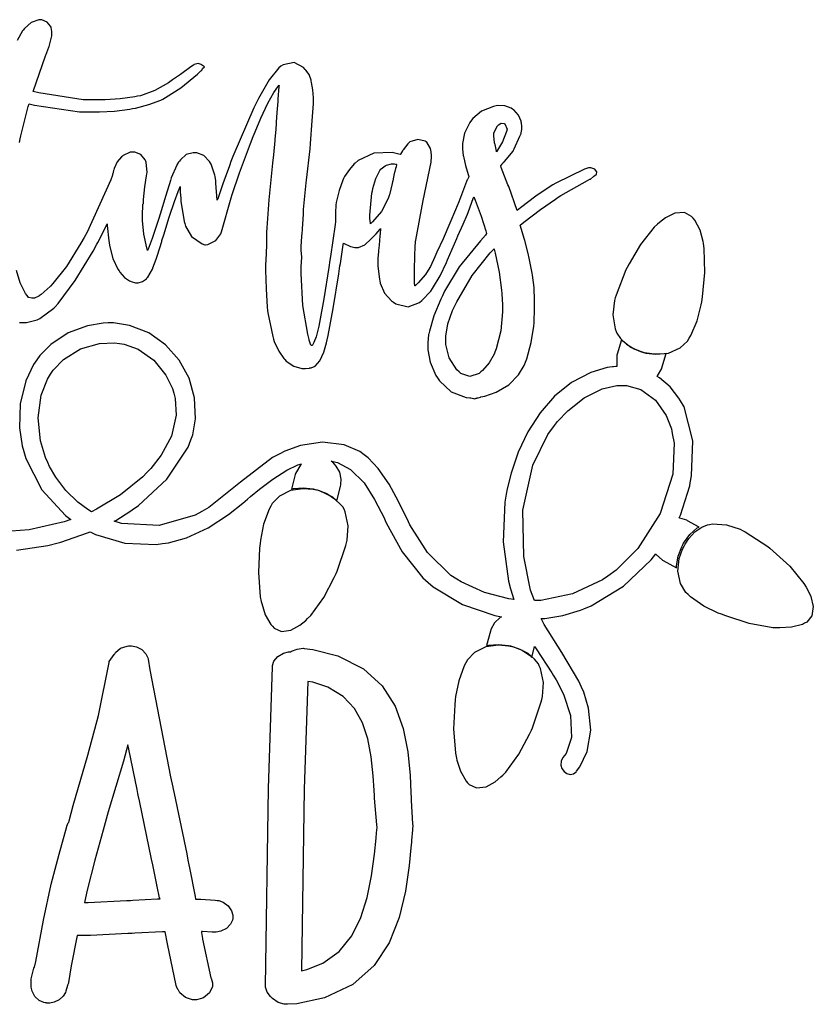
# Model space of a CAD drawing. Extents: x 0.52 to 7.18, y 0.76 to 4.79.
# Tile 2 of 2: x 4.15 to 7.18, y 0.78 to 4.54. Entities that reach past the tile are written whole.
import ezdxf

# ---------------------------------------------------------------- set-up
doc = ezdxf.new("R2010")
doc.units = 0
doc.layers.get('0').update_dxf_attribs({"linetype": 'CONTINUOUS'})

msp = doc.modelspace()

# ---------------------------------------------------------------- linework, layer by layer
at = {"color": 0}
for points in [[(4.1466, 4.07303), (4.14899, 4.08681), (4.15132, 4.09804), (4.1799, 4.21001), (4.18332, 4.22119), (4.20335, 4.21599), (4.37582, 4.18994), (4.43332, 4.18994), (4.45236, 4.18994), (4.5096, 4.19308), (4.56743, 4.20036), (4.57813, 4.20242), (4.58931, 4.20454), (4.64063, 4.21793), (4.68565, 4.23497), (4.69374, 4.23888), (4.70464, 4.24436), (4.76313, 4.28201), (4.82628, 4.33371), (4.83957, 4.34619), (4.84033, 4.34646), (4.84451, 4.35092), (4.84478, 4.3514), (4.84581, 4.35558), (4.85314, 4.36182), (4.84169, 4.37011), (4.84011, 4.37121), (4.82915, 4.37418), (4.81407, 4.37044), (4.81044, 4.36806), (4.80106, 4.36133), (4.76118, 4.33296), (4.73068, 4.31185), (4.72601, 4.30871), (4.71588, 4.30117), (4.66297, 4.27121), (4.60807, 4.25168), (4.5969, 4.24929), (4.58669, 4.24724), (4.5306, 4.23947), (4.47325, 4.23579), (4.45415, 4.23579), (4.39008, 4.23579), (4.22026, 4.26264), (4.19792, 4.26807), (4.24582, 4.40451), (4.24713, 4.40712), (4.25857, 4.43685), (4.25939, 4.43994), (4.2609, 4.44493), (4.26981, 4.48025), (4.26981, 4.49203), (4.26981, 4.49724), (4.26714, 4.51156), (4.26665, 4.51286), (4.26508, 4.51704), (4.2519, 4.53256), (4.23204, 4.54124), (4.22711, 4.54199), (4.2206, 4.54178), (4.1906, 4.53125), (4.16482, 4.50874), (4.16043, 4.50244), (4.15804, 4.49962), (4.13721, 4.46283)], [(4.14611, 3.38574), (4.15728, 3.38574), (4.17264, 3.38574), (4.21376, 3.39621), (4.21875, 3.39828), (4.22418, 3.40088), (4.27729, 3.43994), (4.28228, 3.44515), (4.29449, 3.45844), (4.35921, 3.54542), (4.42757, 3.65847), (4.44168, 3.68474), (4.44532, 3.69151), (4.47808, 3.75558), (4.48122, 3.76183), (4.4815, 3.75635), (4.48747, 3.69726), (4.48856, 3.69097), (4.49007, 3.67953), (4.5031, 3.62939), (4.52235, 3.58914), (4.52707, 3.58263), (4.52989, 3.57769), (4.54699, 3.5574), (4.56668, 3.54438), (4.57086, 3.54308), (4.57292, 3.54204), (4.58931, 3.53678), (4.59478, 3.53678), (4.60015, 3.53678), (4.61638, 3.5415), (4.63097, 3.55246), (4.63336, 3.55556), (4.63596, 3.55817), (4.65414, 3.58865), (4.65522, 3.59201), (4.65571, 3.59413), (4.66797, 3.62722), (4.66982, 3.63162), (4.67242, 3.63917), (4.68257, 3.67079), (4.68956, 3.69461), (4.69065, 3.69824), (4.69726, 3.72054), (4.71793, 3.78722), (4.73801, 3.84787), (4.75185, 3.88536), (4.75831, 3.90061), (4.76042, 3.90451), (4.76042, 3.90142), (4.76042, 3.89442), (4.76042, 3.89204), (4.76042, 3.88346), (4.76221, 3.85975), (4.76247, 3.85764), (4.76297, 3.84907), (4.77599, 3.77094), (4.7781, 3.76389), (4.78043, 3.75401), (4.80399, 3.71392), (4.84375, 3.68631), (4.85417, 3.68261), (4.85732, 3.68261), (4.86535, 3.68371), (4.89686, 3.69814), (4.91585, 3.72461), (4.91769, 3.73161), (4.95518, 3.86182), (4.95856, 3.87408), (4.98643, 3.95751), (5.02892, 4.06967), (5.03961, 4.09619), (5.04656, 4.11388), (5.06863, 4.1665), (5.09489, 4.22265), (5.11822, 4.26449), (5.13276, 4.28575), (5.13857, 4.29199), (5.13775, 4.28657), (5.13357, 4.23888), (5.13336, 4.23469), (5.13308, 4.22976), (5.12967, 4.18712), (5.12918, 4.18371), (5.12864, 4.17199), (5.12549, 4.12278), (5.12235, 4.08604), (5.12185, 4.08057), (5.11664, 4.02636), (5.11301, 3.9936), (5.09896, 3.85389), (5.0911, 3.74701), (5.0906, 3.73058), (5.0906, 3.7181), (5.08968, 3.68061), (5.08724, 3.6225), (5.08649, 3.60867), (5.08649, 3.58507), (5.08817, 3.51426), (5.09244, 3.44439), (5.09375, 3.43158), (5.09478, 3.42275), (5.11376, 3.3316), (5.11664, 3.32221), (5.11974, 3.31338), (5.13737, 3.27615), (5.15653, 3.24826), (5.16043, 3.24408), (5.16564, 3.23839), (5.19467, 3.21838), (5.22444, 3.20975), (5.23438, 3.20975), (5.23958, 3.20975), (5.2539, 3.21132), (5.25521, 3.21181), (5.26031, 3.21203), (5.27556, 3.21892), (5.29324, 3.23893), (5.30854, 3.27219), (5.31912, 3.30729), (5.32189, 3.31913), (5.32553, 3.33529), (5.34517, 3.43853), (5.36638, 3.57146), (5.37082, 3.60243), (5.37213, 3.61025), (5.38331, 3.6824), (5.38439, 3.68892), (5.38618, 3.68761), (5.40804, 3.67719), (5.41043, 3.67638), (5.41249, 3.67589), (5.42731, 3.67219), (5.43229, 3.67219), (5.44114, 3.67219), (5.46533, 3.68267), (5.46772, 3.68474), (5.47006, 3.68658), (5.48486, 3.69971), (5.5039, 3.71858), (5.50836, 3.72325), (5.50965, 3.72456), (5.52447, 3.74203), (5.52604, 3.74408), (5.52576, 3.74257), (5.52419, 3.72721), (5.52399, 3.72537), (5.52317, 3.71625), (5.52001, 3.68147), (5.51796, 3.66081), (5.51768, 3.65869), (5.51742, 3.65663), (5.51563, 3.6301), (5.51563, 3.62121), (5.51563, 3.60194), (5.52186, 3.54986), (5.52289, 3.54411), (5.52468, 3.53554), (5.54113, 3.49804), (5.56793, 3.46783), (5.57497, 3.46283), (5.5841, 3.4566), (5.63069, 3.44569), (5.67524, 3.46181), (5.68332, 3.46907), (5.71772, 3.50553), (5.72444, 3.51492), (5.75375, 3.56381), (5.77735, 3.61415), (5.78125, 3.62429), (5.81668, 3.7066), (5.82135, 3.71653), (5.84164, 3.76118), (5.85781, 3.79904), (5.8604, 3.80556), (5.86193, 3.80925), (5.88015, 3.85894), (5.88226, 3.8649), (5.88747, 3.85215), (5.91026, 3.79167), (5.92839, 3.73579), (5.93126, 3.72537), (5.93099, 3.72488), (5.92731, 3.71962), (5.92708, 3.71907), (5.90728, 3.69803), (5.82639, 3.59804), (5.77001, 3.50532), (5.76247, 3.48785), (5.75569, 3.47461), (5.72939, 3.41146), (5.71246, 3.35297), (5.71039, 3.34201), (5.70958, 3.33919), (5.70628, 3.30772), (5.70628, 3.29719), (5.70628, 3.28131), (5.7156, 3.23346), (5.73747, 3.18371), (5.74376, 3.17432), (5.75076, 3.16288), (5.79542, 3.12067), (5.85308, 3.09933), (5.86664, 3.09825), (5.87056, 3.09825), (5.88069, 3.09571), (5.88226, 3.09517), (5.88644, 3.09407), (5.89063, 3.09619), (5.89063, 3.09619), (5.89426, 3.097), (5.89481, 3.09722), (5.89844, 3.09722), (5.9081, 3.10064), (5.9094, 3.1014), (5.92426, 3.10433), (5.96772, 3.11914), (6.01585, 3.14725), (6.0535, 3.18549), (6.07514, 3.22103), (6.08018, 3.23367), (6.08458, 3.24621), (6.10178, 3.30908), (6.11171, 3.37147), (6.11253, 3.38368), (6.11274, 3.38786), (6.11458, 3.43707), (6.11458, 3.45344), (6.11458, 3.46983), (6.11219, 3.51899), (6.10672, 3.56603), (6.10519, 3.57433), (6.10389, 3.58035), (6.0919, 3.63764), (6.0906, 3.64307), (6.08957, 3.64854), (6.07736, 3.69829), (6.07607, 3.70242), (6.05935, 3.75765), (6.0734, 3.76861), (6.13758, 3.81706), (6.19396, 3.85715), (6.20415, 3.86388), (6.21457, 3.87067), (6.31614, 3.92796), (6.32607, 3.93261), (6.32785, 3.93317), (6.34006, 3.94282), (6.3406, 3.94412), (6.34347, 3.94542), (6.3514, 3.9521), (6.3526, 3.95925), (6.35211, 3.96078), (6.35211, 3.96078), (6.35157, 3.96235), (6.34478, 3.97097), (6.32992, 3.9764), (6.32497, 3.9764), (6.31976, 3.9764), (6.31668, 3.97537), (6.30544, 3.97146), (6.19526, 3.91754), (6.18435, 3.91075), (6.17421, 3.90451), (6.11963, 3.86768), (6.06039, 3.82303), (6.0479, 3.81282), (6.01563, 3.90451), (6.01221, 3.91157), (5.98693, 3.97771), (5.9854, 3.98367), (5.98562, 3.98421), (5.98931, 3.98942), (5.98958, 3.9899), (5.98981, 3.99046), (5.99501, 3.99675), (5.99582, 3.99724), (5.99972, 4.00092), (6.03201, 4.03999), (6.0344, 4.04411), (6.03674, 4.04829), (6.0586, 4.097), (6.06044, 4.10243), (6.06119, 4.104), (6.06565, 4.12315), (6.06565, 4.1295), (6.06565, 4.1345), (6.06375, 4.14828), (6.06353, 4.14931), (6.06272, 4.15451), (6.05274, 4.17796), (6.03489, 4.19726), (6.03022, 4.20036), (6.0255, 4.2035), (6.00049, 4.21289), (5.97342, 4.21392), (5.96772, 4.21283), (5.95703, 4.21078), (5.91168, 4.19271), (5.87788, 4.16471), (5.87294, 4.15767), (5.86719, 4.14985), (5.84711, 4.10872), (5.83854, 4.06967), (5.83854, 4.05658), (5.83854, 4.04725), (5.8419, 4.02328), (5.84272, 4.0191), (5.84347, 4.01417), (5.85037, 3.98497), (5.86094, 3.95063), (5.86356, 3.94303), (5.86301, 3.942), (5.85781, 3.93164), (5.85732, 3.93056), (5.85444, 3.92432), (5.83094, 3.86263), (5.82915, 3.85661), (5.82514, 3.84625), (5.81256, 3.81526), (5.79101, 3.76471), (5.76454, 3.70518), (5.74121, 3.65392), (5.73335, 3.63683), (5.71669, 3.59928), (5.71457, 3.59517), (5.697, 3.56912), (5.66949, 3.53683), (5.66249, 3.52951), (5.66194, 3.52903), (5.65776, 3.52561), (5.65728, 3.52533), (5.65728, 3.52664), (5.65625, 3.52957), (5.65625, 3.53054), (5.65597, 3.53136), (5.65522, 3.54015), (5.65522, 3.54308), (5.65522, 3.55643), (5.65582, 3.59631), (5.65701, 3.6295), (5.65728, 3.63471), (5.65728, 3.64421), (5.65804, 3.67253), (5.65989, 3.69569), (5.66043, 3.69933), (5.68853, 3.8514), (5.71875, 3.99826), (5.72081, 4.0191), (5.72081, 4.02615), (5.71744, 4.04438), (5.71669, 4.04719), (5.71615, 4.05035), (5.70231, 4.07383), (5.69997, 4.07536), (5.69581, 4.0785), (5.66808, 4.0849), (5.63775, 4.07514), (5.63226, 4.07015), (5.63015, 4.06836), (5.61193, 4.0446), (5.6104, 4.04199), (5.60932, 4.04069), (5.60151, 4.02875), (5.60101, 4.02746), (5.58539, 4.03157), (5.57026, 4.035), (5.50065, 4.03239), (5.43983, 4.00375), (5.42914, 3.99408), (5.42551, 3.991), (5.40717, 3.97043), (5.38829, 3.94254), (5.38439, 3.93576), (5.38124, 3.92876), (5.3674, 3.88906), (5.35672, 3.84358), (5.35519, 3.83365), (5.35493, 3.83187), (5.35314, 3.80746), (5.35314, 3.79932), (5.35314, 3.79204), (5.35389, 3.77251), (5.35417, 3.77013), (5.35232, 3.7595), (5.3341, 3.6371), (5.33231, 3.62326), (5.32813, 3.59517), (5.30935, 3.47575), (5.29269, 3.38504), (5.28961, 3.37121), (5.28743, 3.36106), (5.27935, 3.33078), (5.27111, 3.30881), (5.26557, 3.29958), (5.26357, 3.29779), (5.26357, 3.29719), (5.26226, 3.29719), (5.25885, 3.30063), (5.25836, 3.30138), (5.25782, 3.30268), (5.25336, 3.31836), (5.25315, 3.32015), (5.24767, 3.3405), (5.229, 3.45101), (5.22239, 3.57249), (5.22293, 3.59825), (5.22499, 3.63471), (5.22472, 3.63656), (5.22293, 3.66021), (5.22293, 3.66808), (5.22293, 3.67513), (5.22379, 3.69618), (5.22629, 3.729), (5.22711, 3.73682), (5.2276, 3.7449), (5.22993, 3.77892), (5.23122, 3.80046), (5.23122, 3.80761), (5.23172, 3.81754), (5.24143, 3.91938), (5.24274, 3.92953), (5.25624, 4.04829), (5.25803, 4.06863), (5.26497, 4.15533), (5.26926, 4.22222), (5.26981, 4.23264), (5.26981, 4.24311), (5.26742, 4.27436), (5.26193, 4.30219), (5.26042, 4.30658), (5.26014, 4.31131), (5.25364, 4.33214), (5.24089, 4.34879), (5.23753, 4.3514), (5.23101, 4.35949), (5.19542, 4.37875), (5.15414, 4.3699), (5.14481, 4.36388), (5.13775, 4.35846), (5.10047, 4.31272), (5.05914, 4.24149), (5.05003, 4.22325), (5.04139, 4.20557), (4.96143, 4.01964), (4.95415, 4.00032), (4.94814, 3.98421), (4.92301, 3.9151), (4.90468, 3.86106), (4.90207, 3.85243), (4.89686, 3.91808), (4.89686, 3.92014), (4.89632, 3.92617), (4.89372, 3.94282), (4.89268, 3.94824), (4.89187, 3.95242), (4.8781, 3.99072), (4.87603, 3.99408), (4.87235, 4.0006), (4.8501, 4.02365), (4.82422, 4.03369), (4.81565, 4.03369), (4.80963, 4.03396), (4.78293, 4.02653), (4.7609, 4.00717), (4.75726, 4.00142), (4.75418, 3.99826), (4.75336, 3.9975), (4.74713, 3.9879), (4.74685, 3.98682), (4.72601, 3.93782), (4.72314, 3.92822), (4.70557, 3.87001), (4.68332, 3.79883), (4.67811, 3.78267), (4.67312, 3.76758), (4.65283, 3.70687), (4.63775, 3.66596), (4.63542, 3.66075), (4.63226, 3.67042), (4.62082, 3.72304), (4.61561, 3.77561), (4.61561, 3.79308), (4.61774, 3.83783), (4.61979, 3.83996), (4.61979, 3.84407), (4.62028, 3.85476), (4.62494, 3.90349), (4.63178, 3.9459), (4.63336, 3.95344), (4.63411, 3.9579), (4.63049, 3.99804), (4.62918, 4.00142), (4.62679, 4.00689), (4.6096, 4.02681), (4.58675, 4.03575), (4.57915, 4.03575), (4.56922, 4.03575), (4.54243, 4.02354), (4.53961, 4.02115), (4.53569, 4.01807), (4.51937, 3.99854), (4.50776, 3.97379), (4.50624, 3.96804), (4.50597, 3.96653), (4.50233, 3.95269), (4.50206, 3.95139), (4.50206, 3.95063), (4.50103, 3.94883), (4.50103, 3.94824), (4.49474, 3.92979), (4.4044, 3.73085), (4.39268, 3.70975), (4.38097, 3.68864), (4.32547, 3.59983), (4.27419, 3.53396), (4.2646, 3.52431), (4.26351, 3.52328), (4.25217, 3.51258), (4.22889, 3.49257), (4.2219, 3.48682), (4.21978, 3.48551), (4.20335, 3.47846), (4.19792, 3.47846), (4.19347, 3.47846), (4.18201, 3.48113), (4.18024, 3.48161), (4.17503, 3.48888), (4.16954, 3.49621), (4.14828, 3.53722), (4.13488, 3.58393)], [(4.1351, 2.51563), (4.25489, 2.53386), (4.29372, 2.54411), (4.30414, 2.54671), (4.40571, 2.58165), (4.41564, 2.58578), (4.43647, 2.57563), (4.54867, 2.54308), (4.66818, 2.5376), (4.69271, 2.54096), (4.71593, 2.54394), (4.78435, 2.56299), (4.86729, 2.60129), (4.94417, 2.65192), (4.99972, 2.69558), (5.01768, 2.71078), (5.02908, 2.72054), (5.06369, 2.7494), (5.11376, 2.78749), (5.16737, 2.82113), (5.20936, 2.84131), (5.22396, 2.84619), (5.22108, 2.84338), (5.20101, 2.80871), (5.19997, 2.80453), (5.18544, 2.74929), (5.19271, 2.75114), (5.23031, 2.7539), (5.26844, 2.74983), (5.27604, 2.74826), (5.28386, 2.74647), (5.32107, 2.73188), (5.35314, 2.71001), (5.35835, 2.70454), (5.37294, 2.75971), (5.37457, 2.76644), (5.37543, 2.7876), (5.36963, 2.81392), (5.35661, 2.83712), (5.34283, 2.85178), (5.33751, 2.85558), (5.33903, 2.85558), (5.34321, 2.85476), (5.34375, 2.85449), (5.36133, 2.85075), (5.41103, 2.82443), (5.46272, 2.77317), (5.5031, 2.70996), (5.52838, 2.66069), (5.53646, 2.6441), (5.54764, 2.62093), (5.60856, 2.5096), (5.68722, 2.41026), (5.70731, 2.39307), (5.72732, 2.37614), (5.83919, 2.30908), (5.96197, 2.26654), (5.98753, 2.26183), (5.98253, 2.25896), (5.96158, 2.23893), (5.94738, 2.21263), (5.94586, 2.2066), (5.93126, 2.15136), (5.93853, 2.15321), (5.97613, 2.15597), (6.01426, 2.15192), (6.02186, 2.15033), (6.02968, 2.14854), (6.06689, 2.13396), (6.09896, 2.11208), (6.10417, 2.10661), (6.11458, 2.14828), (6.12028, 2.13917), (6.17969, 2.04801), (6.18544, 2.0389), (6.19629, 2.02138), (6.2245, 1.96604), (6.25217, 1.88396), (6.25586, 1.80072), (6.23535, 1.74007), (6.22293, 1.72428), (6.22049, 1.72125), (6.21556, 1.71007), (6.21463, 1.69553), (6.21886, 1.68192), (6.22706, 1.67051), (6.23796, 1.6626), (6.25043, 1.6594), (6.26318, 1.66222), (6.27268, 1.66922), (6.27501, 1.67219), (6.28787, 1.68881), (6.31526, 1.74729), (6.32926, 1.82872), (6.32081, 1.91217), (6.3024, 1.97374), (6.29372, 1.99306), (6.28331, 2.01628), (6.21858, 2.125), (6.15132, 2.23215), (6.1396, 2.2545), (6.15338, 2.25558), (6.22211, 2.26704), (6.28982, 2.28678), (6.30311, 2.29199), (6.33018, 2.30296), (6.45415, 2.3789), (6.55935, 2.47928), (6.5771, 2.50244), (6.57889, 2.49983), (6.60335, 2.47797), (6.60622, 2.4764), (6.65625, 2.44824), (6.65647, 2.45583), (6.66314, 2.49322), (6.67654, 2.52903), (6.68024, 2.53575), (6.68386, 2.54308), (6.70714, 2.57563), (6.73622, 2.60086), (6.74274, 2.60449), (6.69894, 2.62847), (6.69894, 2.62847), (6.69635, 2.63004), (6.66928, 2.63867), (6.66667, 2.63889), (6.67133, 2.64958), (6.70697, 2.76183), (6.70936, 2.77328), (6.71457, 2.79932), (6.71869, 2.93397), (6.68539, 3.06338), (6.67188, 3.08681), (6.66613, 3.09646), (6.63217, 3.13943), (6.59142, 3.1741), (6.58231, 3.17953), (6.58436, 3.18192), (6.59999, 3.20947), (6.60101, 3.21283), (6.61774, 3.26704), (6.6104, 3.26574), (6.57275, 3.2646), (6.53461, 3.27018), (6.52707, 3.27225), (6.51926, 3.27436), (6.48264, 3.29058), (6.45182, 3.31364), (6.44689, 3.31913), (6.43024, 3.26492), (6.42893, 3.26079), (6.42811, 3.22092), (6.42914, 3.21701), (6.42497, 3.21701), (6.41558, 3.21599), (6.41249, 3.21599), (6.39139, 3.21317), (6.32949, 3.19476), (6.25553, 3.15642), (6.19069, 3.10385), (6.13514, 3.03999), (6.08882, 2.96767), (6.05181, 2.88992), (6.02425, 2.80957), (6.0096, 2.74972), (6.00624, 2.72949), (6.00103, 2.69954), (5.99463, 2.54801), (6.01481, 2.39751), (6.02289, 2.36806), (6.02393, 2.36469), (6.03435, 2.33083), (6.03543, 2.32742), (6.01639, 2.32981), (5.9229, 2.354), (5.83361, 2.39492), (5.81668, 2.40554), (5.79454, 2.41965), (5.70546, 2.50663), (5.63824, 2.61231), (5.62706, 2.63574), (5.61893, 2.6524), (5.59472, 2.70226), (5.55935, 2.76779), (5.51687, 2.82829), (5.47819, 2.86849), (5.46354, 2.8795), (5.44656, 2.89225), (5.38656, 2.9184), (5.30404, 2.92887), (5.22049, 2.91569), (5.15961, 2.89356), (5.14063, 2.88368), (5.11301, 2.86936), (4.99046, 2.77576), (4.86951, 2.67953), (4.84272, 2.6639), (4.81743, 2.64936), (4.67942, 2.61079), (4.53618, 2.61811), (4.50836, 2.62642), (4.51432, 2.62983), (4.57161, 2.66624), (4.5771, 2.67014), (4.60075, 2.68707), (4.70975, 2.7876), (4.79113, 2.91), (4.80106, 2.93782), (4.80789, 2.95697), (4.81853, 3.0179), (4.81543, 3.09733), (4.79389, 3.17296), (4.75608, 3.24164), (4.70415, 3.30024), (4.64031, 3.34554), (4.56668, 3.3744), (4.50564, 3.38406), (4.4854, 3.38368), (4.46556, 3.38331), (4.40631, 3.37315), (4.33214, 3.34543), (4.26639, 3.30171), (4.22396, 3.25917), (4.21251, 3.24306), (4.19928, 3.22487), (4.16982, 3.16292), (4.14844, 3.07433), (4.14654, 2.98264), (4.15642, 2.91488), (4.16249, 2.89307), (4.17003, 2.86626), (4.23188, 2.7461), (4.32135, 2.64828), (4.34272, 2.63265), (4.31689, 2.62381), (4.18278, 2.59412), (4.04449, 2.58317)]]:
    msp.add_lwpolyline(points, dxfattribs=at)
for points in [[(5.97499, 4.13889), (5.97678, 4.141), (5.98643, 4.14621), (5.99815, 4.14518), (6.00103, 4.1441), (6.00939, 4.12429), (6.007, 4.11518), (5.99214, 4.07525), (5.97314, 4.04308), (5.96875, 4.03787), (5.96847, 4.03971), (5.96326, 4.06494), (5.96251, 4.06803), (5.96169, 4.07146), (5.95833, 4.09782), (5.95833, 4.10661), (5.95882, 4.11029), (5.9726, 4.1371), (5.97499, 4.13889)], [(5.58436, 3.97743), (5.58328, 3.97353), (5.58018, 3.96158), (5.57915, 3.95785), (5.57915, 3.9566), (5.57835, 3.95481), (5.57238, 3.92611), (5.57189, 3.92219), (5.57058, 3.91699), (5.56011, 3.87354), (5.55935, 3.87011), (5.55544, 3.85894), (5.52968, 3.80951), (5.49556, 3.76937), (5.48753, 3.76286), (5.48699, 3.76471), (5.4854, 3.78212), (5.4854, 3.78787), (5.48514, 3.79542), (5.49294, 3.87901), (5.49479, 3.88786), (5.49658, 3.89675), (5.50814, 3.935), (5.52339, 3.96599), (5.52707, 3.97119), (5.5281, 3.9725), (5.54372, 3.98367), (5.54585, 3.98469), (5.54818, 3.98579), (5.56749, 3.991), (5.57394, 3.991), (5.57731, 3.991), (5.58621, 3.98915), (5.58751, 3.98888), (5.58724, 3.98839), (5.58485, 3.979), (5.58436, 3.97743)], [(5.96251, 3.27225), (5.9599, 3.26497), (5.9414, 3.23122), (5.91564, 3.20221), (5.9094, 3.19721), (5.90235, 3.19125), (5.86692, 3.17931), (5.83257, 3.19125), (5.82607, 3.19721), (5.81771, 3.20481), (5.78797, 3.25022), (5.77501, 3.30111), (5.77501, 3.31803), (5.77501, 3.33365), (5.78282, 3.38043), (5.80106, 3.43186), (5.80626, 3.442), (5.81668, 3.46414), (5.87614, 3.56511), (5.9445, 3.65192), (5.95936, 3.66699), (5.95936, 3.66596), (5.96326, 3.65061), (5.97874, 3.57721), (5.9885, 3.50896), (5.98958, 3.49621), (5.98981, 3.49311), (5.99164, 3.45404), (5.99164, 3.44097), (5.99192, 3.42617), (5.98486, 3.35389), (5.96744, 3.28526), (5.96251, 3.27225)], [(4.25418, 2.85038), (4.24496, 2.87011), (4.22618, 2.93343), (4.21718, 3.02106), (4.22928, 3.10775), (4.25299, 3.1696), (4.2646, 3.18782), (4.27447, 3.20367), (4.31451, 3.24479), (4.37912, 3.28461), (4.45231, 3.3055), (4.50956, 3.30826), (4.5281, 3.30556), (4.54628, 3.30296), (4.59928, 3.28342), (4.6595, 3.24164), (4.70578, 3.18446), (4.73042, 3.13379), (4.7354, 3.116), (4.74121, 3.09586), (4.74479, 3.03131), (4.72694, 2.95156), (4.68778, 2.87825), (4.64822, 2.8279), (4.63336, 2.81282), (4.61746, 2.79671), (4.53212, 2.72732), (4.44011, 2.67199), (4.42085, 2.66288), (4.40722, 2.67101), (4.36914, 2.69982), (4.32383, 2.74414), (4.28532, 2.79471), (4.26096, 2.83599), (4.25418, 2.85038)], [(6.39481, 2.41699), (6.37369, 2.40218), (6.2596, 2.34907), (6.13829, 2.32406), (6.11356, 2.32324), (6.09885, 2.36372), (6.07314, 2.49164), (6.07004, 2.66863), (6.10796, 2.84011), (6.16456, 2.95828), (6.19065, 2.99203), (6.20226, 3.00711), (6.24192, 3.04878), (6.3036, 3.0975), (6.3731, 3.13178), (6.42914, 3.14497), (6.44792, 3.14513), (6.46593, 3.14513), (6.52001, 3.12999), (6.57667, 3.08942), (6.61708, 3.03088), (6.63693, 2.97954), (6.64063, 2.96181), (6.64806, 2.92449), (6.64247, 2.80686), (6.59462, 2.65625), (6.50831, 2.52225), (6.42617, 2.43907), (6.39481, 2.41699)], [(4.96149, 1.11599), (4.96149, 1.10867), (4.96035, 1.10335), (4.95258, 1.08827), (4.93668, 1.07172), (4.91575, 1.06066), (4.89768, 1.05659), (4.89165, 1.05659), (4.88644, 1.05659), (4.88254, 1.05713), (4.84506, 1.05952), (4.84169, 1.05973), (4.84169, 1.0587), (4.8419, 1.05637), (4.84554, 1.03293), (4.84581, 1.03054), (4.87706, 0.88265), (4.8781, 0.88086), (4.88336, 0.863444), (4.88336, 0.857639), (4.88336, 0.849556), (4.8725, 0.82525), (4.84972, 0.80664), (4.84375, 0.804525), (4.8419, 0.803494), (4.82221, 0.798286), (4.81565, 0.798286), (4.80681, 0.798286), (4.78043, 0.807021), (4.75885, 0.825629), (4.75624, 0.830567), (4.75315, 0.835775), (4.75261, 0.836589), (4.74631, 0.847765), (4.74582, 0.849283), (4.74479, 0.853461), (4.71149, 1.01286), (4.70313, 1.0587), (4.69271, 1.05843), (4.58751, 1.05295), (4.5771, 1.05241), (4.5599, 1.05138), (4.41732, 1.04411), (4.36979, 1.04411), (4.36664, 1.04411), (4.34375, 0.928494), (4.33333, 0.864908), (4.33333, 0.862088), (4.32992, 0.854546), (4.32915, 0.853461), (4.32292, 0.831597), (4.3214, 0.826714), (4.31337, 0.813043), (4.29829, 0.798557), (4.27908, 0.789117), (4.26269, 0.785753), (4.25726, 0.785753), (4.25515, 0.785753), (4.25, 0.786567), (4.24897, 0.786783), (4.24843, 0.786783), (4.24724, 0.786783), (4.24685, 0.786783), (4.24479, 0.786783), (4.23872, 0.787869), (4.22136, 0.79579), (4.20443, 0.811469), (4.19412, 0.831218), (4.19065, 0.847168), (4.19065, 0.852431), (4.19065, 0.874294), (4.19065, 0.879394), (4.1945, 0.894532), (4.20156, 0.91965), (4.20313, 0.923286), (4.20833, 0.94515), (4.23753, 1.10243), (4.26768, 1.23991), (4.2979, 1.35558), (4.3271, 1.46078), (4.32731, 1.46186), (4.33251, 1.47433), (4.33333, 1.4764), (4.33436, 1.47743), (4.33458, 1.47797), (4.33649, 1.4815), (4.33649, 1.48264), (4.35101, 1.54096), (4.40728, 1.73367), (4.44792, 1.88471), (4.48856, 2.08681), (4.48931, 2.09022), (4.50754, 2.11806), (4.51042, 2.12011), (4.51303, 2.12457), (4.53212, 2.14111), (4.55701, 2.14985), (4.5625, 2.15033), (4.56771, 2.15033), (4.57394, 2.15033), (4.59267, 2.14665), (4.6135, 2.13618), (4.6289, 2.12007), (4.63633, 2.10471), (4.63747, 2.09928), (4.64372, 2.05843), (4.72368, 1.65067), (4.73232, 1.61079), (4.73232, 1.60969), (4.73725, 1.58708), (4.78515, 1.35585), (4.78961, 1.33263), (4.79372, 1.31391), (4.79606, 1.30273), (4.81689, 1.19385), (4.81874, 1.18262), (4.83931, 1.18262), (4.89426, 1.17904), (4.90104, 1.17849), (4.90207, 1.17849), (4.90788, 1.17795), (4.92497, 1.17182), (4.94385, 1.15782), (4.95671, 1.13851), (4.96149, 1.12164), (4.96149, 1.11599)], [(5.64789, 1.45242), (5.64763, 1.44829), (5.64399, 1.40767), (5.64378, 1.40349), (5.64378, 1.40136), (5.64187, 1.37896), (5.63536, 1.31174), (5.62136, 1.21392), (5.59733, 1.11366), (5.55871, 1.01693), (5.50108, 0.929471), (5.42003, 0.857206), (5.31108, 0.80599), (5.20535, 0.783583), (5.16982, 0.781575), (5.16851, 0.781575), (5.16558, 0.781575), (5.16461, 0.781575), (5.15701, 0.781575), (5.13422, 0.788357), (5.11274, 0.803494), (5.10938, 0.807617), (5.10568, 0.810764), (5.09244, 0.828504), (5.08649, 0.846463), (5.08649, 0.852431), (5.09793, 1.60558), (5.11253, 2.07015), (5.11253, 2.07568), (5.11794, 2.09218), (5.13282, 2.11014), (5.15468, 2.12244), (5.17458, 2.12728), (5.18126, 2.12744), (5.18517, 2.13004), (5.2066, 2.13851), (5.22965, 2.14122), (5.23438, 2.14094), (5.26693, 2.13704), (5.36312, 2.11203), (5.46089, 2.06304), (5.53212, 1.99794), (5.58111, 1.92068), (5.61225, 1.83524), (5.62999, 1.7455), (5.63867, 1.65549), (5.64187, 1.59071), (5.64268, 1.56912), (5.64296, 1.55951), (5.64817, 1.47146), (5.64899, 1.46386), (5.64899, 1.46181), (5.64789, 1.45242)], [(5.50206, 1.57954), (5.50087, 1.59831), (5.49696, 1.65451), (5.48942, 1.72683), (5.47683, 1.79486), (5.4566, 1.85699), (5.42622, 1.91168), (5.38297, 1.95731), (5.32443, 1.99224), (5.26742, 2.01133), (5.24794, 2.01492), (5.23438, 1.60346), (5.22396, 0.909722), (5.24474, 0.914117), (5.30479, 0.938314), (5.36783, 0.983778), (5.41553, 1.04291), (5.45036, 1.11274), (5.47478, 1.1901), (5.49126, 1.27197), (5.50233, 1.35525), (5.50851, 1.41644), (5.51042, 1.43679), (5.51247, 1.4566), (5.51118, 1.46653), (5.50256, 1.56939), (5.50206, 1.57954)], [(4.67085, 1.23579), (4.67085, 1.23785), (4.66954, 1.24414), (4.65653, 1.30767), (4.65522, 1.31391), (4.65076, 1.33632), (4.60465, 1.55871), (4.59999, 1.58057), (4.59896, 1.58681), (4.59581, 1.60194), (4.56353, 1.75662), (4.56044, 1.77225), (4.54372, 1.70975), (4.48438, 1.51704), (4.4656, 1.44618), (4.43435, 1.33263), (4.40522, 1.21804), (4.39481, 1.17014), (4.40886, 1.17041), (4.55442, 1.17746), (4.56976, 1.17849), (4.57915, 1.17904), (4.67367, 1.18452), (4.68332, 1.18473), (4.68175, 1.18864), (4.6716, 1.23139), (4.67085, 1.23579)]]:
    msp.add_lwpolyline(points, close=True, dxfattribs=at)
at = {"color": 2}
msp.add_lwpolyline([(6.52707, 3.27225), (6.53922, 3.26899), (6.57715, 3.26432), (6.62631, 3.26872), (6.67031, 3.28825), (6.69862, 3.31478), (6.70518, 3.32536), (6.71197, 3.33604), (6.73617, 3.39242), (6.75103, 3.45247), (6.75315, 3.46496), (6.75597, 3.48318), (6.76519, 3.5759), (6.76247, 3.66857), (6.75939, 3.68679), (6.75808, 3.69515), (6.74675, 3.73763), (6.72651, 3.77696), (6.72081, 3.78369), (6.71451, 3.7909), (6.68701, 3.80501), (6.65061, 3.80274), (6.61518, 3.78515), (6.59158, 3.76736), (6.58436, 3.76074), (6.57183, 3.74929), (6.51861, 3.68306), (6.47526, 3.61003), (6.46772, 3.59517), (6.463, 3.58604), (6.42572, 3.48942), (6.4229, 3.47949), (6.42003, 3.46907), (6.4139, 3.4151), (6.42188, 3.3616), (6.42606, 3.3514), (6.42893, 3.34429), (6.44211, 3.32471), (6.4656, 3.30246), (6.49457, 3.28494), (6.51872, 3.27479), (6.52707, 3.27225)], close=True, dxfattribs=at)
at = {"color": 102}
msp.add_lwpolyline([(5.28125, 2.74511), (5.26888, 2.74783), (5.23074, 2.75076), (5.18201, 2.74414), (5.13911, 2.7226), (5.11219, 2.69467), (5.10622, 2.68371), (5.09999, 2.67279), (5.0785, 2.61524), (5.06694, 2.55453), (5.06565, 2.54199), (5.06381, 2.52376), (5.05908, 2.4311), (5.06586, 2.33838), (5.06976, 2.32015), (5.07156, 2.31185), (5.08485, 2.26964), (5.1065, 2.23161), (5.11253, 2.22538), (5.11903, 2.21853), (5.14708, 2.20578), (5.18317, 2.2099), (5.2175, 2.22906), (5.24001, 2.24767), (5.24685, 2.2545), (5.25885, 2.2665), (5.30897, 2.33539), (5.34918, 2.41103), (5.35622, 2.42638), (5.3604, 2.43576), (5.39344, 2.53424), (5.39583, 2.54411), (5.39844, 2.55453), (5.40207, 2.609), (5.39111, 2.66233), (5.38644, 2.67219), (5.38172, 2.68158), (5.34403, 2.71886), (5.29269, 2.74251), (5.28125, 2.74511)], close=True, dxfattribs=at)
at = {"color": 1}
msp.add_lwpolyline([(6.78331, 2.61388), (6.79422, 2.616), (6.84831, 2.61301), (6.89974, 2.59597), (6.9094, 2.59099), (6.91851, 2.58632), (7.00549, 2.52979), (7.01357, 2.52328), (7.02658, 2.51264), (7.08946, 2.45464), (7.14344, 2.38889), (7.15207, 2.37429), (7.15701, 2.36589), (7.16954, 2.33908), (7.17942, 2.30089), (7.17404, 2.26508), (7.15424, 2.24137), (7.14583, 2.23682), (7.13803, 2.23269), (7.09554, 2.22136), (7.05203, 2.21886), (7.04372, 2.21907), (7.02522, 2.21989), (6.93397, 2.23654), (6.84526, 2.26465), (6.82813, 2.27115), (6.8164, 2.27561), (6.76069, 2.30246), (6.71018, 2.33763), (6.70107, 2.34619), (6.692, 2.35493), (6.67176, 2.38824), (6.66157, 2.43539), (6.66721, 2.48432), (6.67964, 2.5204), (6.68544, 2.53157), (6.68946, 2.53928), (6.70404, 2.56104), (6.72694, 2.58567), (6.75347, 2.60385), (6.77561, 2.61257), (6.78331, 2.61388)], close=True, dxfattribs=at)
at = {"color": 140}
msp.add_lwpolyline([(6.02707, 2.14725), (6.01471, 2.14996), (5.97657, 2.15289), (5.92785, 2.14621), (5.88499, 2.12468), (5.85807, 2.09674), (5.85211, 2.08578), (5.84581, 2.07488), (5.82433, 2.01731), (5.81278, 1.95665), (5.81147, 1.94413), (5.80963, 1.92589), (5.8049, 1.83317), (5.81174, 1.74046), (5.81565, 1.72222), (5.81743, 1.71392), (5.83074, 1.67176), (5.85232, 1.63374), (5.85835, 1.62744), (5.86486, 1.62061), (5.8929, 1.60786), (5.92904, 1.61199), (5.96332, 1.63113), (5.98583, 1.64974), (5.99274, 1.65657), (6.00467, 1.66857), (6.05479, 1.73747), (6.09506, 1.8131), (6.10211, 1.82844), (6.10622, 1.83783), (6.13926, 1.93631), (6.14165, 1.94618), (6.14426, 1.9566), (6.14789, 2.01107), (6.13693, 2.06446), (6.13226, 2.07433), (6.12879, 2.08132), (6.11421, 2.1001), (6.08942, 2.12099), (6.05974, 2.13678), (6.03538, 2.14535), (6.02707, 2.14725)], close=True, dxfattribs=at)

doc.saveas('drawing.dxf')
